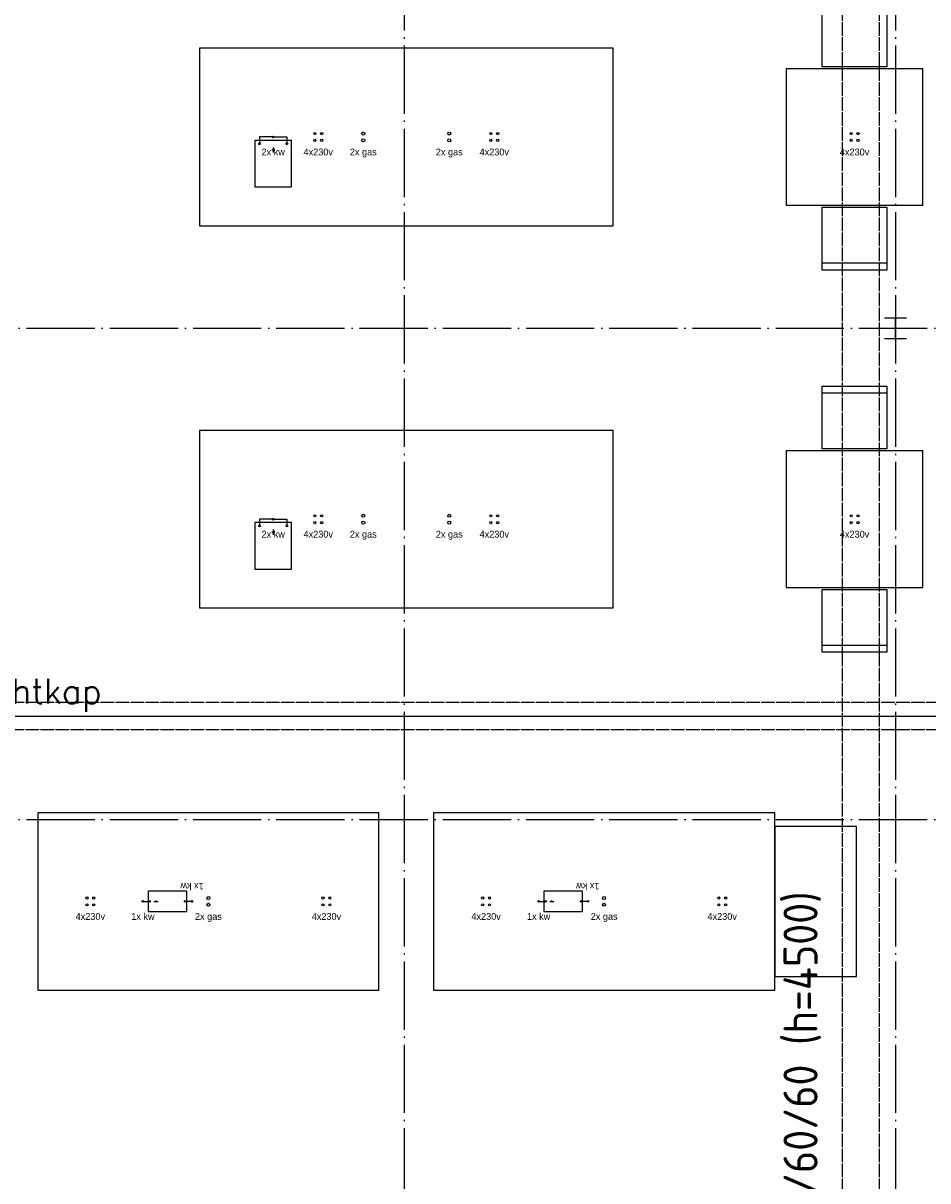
# Model space of a CAD drawing. Extents: x 0 to 1189, y 0 to 841.
# Tile 5 of 27: x 272 to 339, y 324 to 409. Entities that reach past the tile are written whole.
import ezdxf
from ezdxf.enums import TextEntityAlignment as Align

# ---------------------------------------------------------------- set-up
doc = ezdxf.new("R2010")
doc.units = 0
doc.header["$MEASUREMENT"] = 0
doc.linetypes.add('B0304', pattern=[6, 5, -0.5, 0, -0.5])
doc.linetypes.add('E0001', pattern=[1, 1, 0])
doc.layers.get('0').update_dxf_attribs({"linetype": 'CONTINUOUS'})
doc.layers.add('GOTEN', color=3, linetype='CONTINUOUS')
doc.layers.add('LABTAFELS', color=7, linetype='CONTINUOUS')
doc.styles.add('GBB_ISOP', font='b-gbp3.shx')
doc.styles.add('ROMANSCURSIEF', font='romans.shx', dxfattribs={"oblique": 15, "height": 300})
doc.styles.get("Standard").update_dxf_attribs({"font": 'ISO'})

msp = doc.modelspace()

# ---------------------------------------------------------------- linework, layer by layer
at = {"color": 8, "linetype": 'B0304'}
for p, q in [((300.244, 773.278), (300.244, 152.37)), ((336.244, 773.278), (336.244, 152.37)), ((156.669, 386.578), (802.258, 386.578)), ((156.669, 350.578), (802.258, 350.578))]:
    msp.add_line(p, q, dxfattribs=at)
at = {"color": 8, "ltscale": 5}
msp.add_line((191.384, 358.138), (667.444, 358.138), dxfattribs=at)
at = {"layer": 'GOTEN', "linetype": 'E0001'}
for p, q in [((332.337, 478.287), (332.337, 299.63)), ((335.037, 478.287), (335.037, 299.63)), ((659.594, 359.138), (199.657, 359.138)), ((659.594, 357.138), (199.657, 357.138))]:
    msp.add_line(p, q, dxfattribs=at)
at = {"layer": 'LABTAFELS', "color": 8}
for p, q in [((315.544, 407.078), (285.244, 407.078)), ((285.244, 407.078), (285.244, 394.078)), ((315.544, 394.078), (315.544, 407.078)), ((328.244, 405.578), (328.244, 395.578)), ((338.244, 405.578), (328.244, 405.578)), ((338.244, 395.578), (338.244, 405.578)), ((328.244, 395.578), (338.244, 395.578)), ((285.244, 394.078), (315.544, 394.078)), ((315.544, 379.078), (285.244, 379.078)), ((285.244, 379.078), (285.244, 366.078)), ((315.544, 366.078), (315.544, 379.078)), ((328.244, 377.578), (328.244, 367.578)), ((338.244, 377.578), (328.244, 377.578)), ((338.244, 367.578), (338.244, 377.578)), ((328.244, 367.578), (338.244, 367.578)), ((285.244, 366.078), (315.544, 366.078)), ((298.394, 351.078), (273.394, 351.078)), ((273.394, 351.078), (273.394, 338.078)), ((298.394, 338.078), (298.394, 351.078)), ((327.394, 351.078), (302.394, 351.078)), ((302.394, 351.078), (302.394, 338.078)), ((327.394, 338.078), (327.394, 351.078)), ((327.394, 350.078), (327.394, 339.078)), ((333.394, 350.078), (327.394, 350.078)), ((333.394, 339.078), (333.394, 350.078)), ((327.394, 339.078), (333.394, 339.078)), ((273.394, 338.078), (298.394, 338.078)), ((302.394, 338.078), (327.394, 338.078))]:
    msp.add_line(p, q, dxfattribs=at)
at = {"layer": 'LABTAFELS'}
for p, q in [((291.994, 400.328), (289.294, 400.328)), ((289.294, 400.328), (289.294, 396.928)), ((291.994, 396.928), (291.994, 400.328)), ((290.53, 399.628), (290.757, 399.628)), ((290.644, 399.817), (290.644, 399.438)), ((289.294, 396.928), (291.994, 396.928)), ((335.609, 391.328), (330.879, 391.328)), ((330.879, 381.828), (335.609, 381.828)), ((291.994, 372.328), (289.294, 372.328)), ((289.294, 372.328), (289.294, 368.928)), ((291.994, 368.928), (291.994, 372.328)), ((290.53, 371.628), (290.757, 371.628)), ((290.644, 371.817), (290.644, 371.438)), ((289.294, 368.928), (291.994, 368.928)), ((335.609, 363.328), (330.879, 363.328)), ((281.477, 345.328), (281.477, 343.828)), ((284.31, 345.328), (281.477, 345.328)), ((284.31, 343.828), (284.31, 345.328)), ((310.477, 345.328), (310.477, 343.828)), ((313.31, 345.328), (310.477, 345.328)), ((313.31, 343.828), (313.31, 345.328)), ((281.094, 344.578), (281.594, 344.578)), ((281.903, 344.578), (282.218, 344.578)), ((282.06, 344.515), (282.06, 344.641)), ((284.694, 344.578), (284.194, 344.578)), ((310.094, 344.578), (310.594, 344.578)), ((310.903, 344.578), (311.218, 344.578)), ((311.06, 344.515), (311.06, 344.641)), ((313.694, 344.578), (313.194, 344.578)), ((281.477, 343.828), (284.31, 343.828)), ((310.477, 343.828), (313.31, 343.828))]:
    msp.add_line(p, q, dxfattribs=at)
for points in [[(330.879, 405.728), (330.879, 410.328), (335.609, 410.328), (335.609, 405.728)], [(335.609, 395.428), (335.609, 390.828), (330.879, 390.828), (330.879, 395.428)], [(330.879, 377.728), (330.879, 382.328), (335.609, 382.328), (335.609, 377.728)], [(335.609, 367.428), (335.609, 362.828), (330.879, 362.828), (330.879, 367.428)]]:
    msp.add_lwpolyline(points, close=True, dxfattribs=at)
for points in [[(290.644, 400.578), (289.644, 400.578), (289.644, 400.078)], [(290.644, 400.578), (291.644, 400.578), (291.644, 400.078)], [(290.644, 372.578), (289.644, 372.578), (289.644, 372.078)], [(290.644, 372.578), (291.644, 372.578), (291.644, 372.078)]]:
    msp.add_lwpolyline(points, dxfattribs=at)
at = {"layer": 'LABTAFELS', "color": 0, "linetype": 'ByBlock'}
for points in [[(335.444, 387.338), (337.044, 387.338)], [(336.244, 385.818), (336.244, 387.338)], [(335.444, 385.818), (337.044, 385.818)]]:
    msp.add_lwpolyline(points, dxfattribs=at)
at = {"layer": 'LABTAFELS'}
for centre, radius in [((290.644, 400.578), 0.06), ((293.694, 400.828), 0.08), ((293.694, 400.328), 0.08), ((294.194, 400.828), 0.08), ((294.194, 400.328), 0.08), ((297.244, 400.828), 0.11), ((297.244, 400.328), 0.11), ((303.544, 400.828), 0.11), ((303.544, 400.328), 0.11), ((306.594, 400.828), 0.08), ((306.594, 400.328), 0.08), ((307.094, 400.828), 0.08), ((307.094, 400.328), 0.08), ((332.994, 400.828), 0.08), ((332.994, 400.328), 0.08), ((333.494, 400.828), 0.08), ((333.494, 400.328), 0.08), ((289.644, 400.078), 0.06), ((291.644, 400.078), 0.06), ((290.644, 372.578), 0.06), ((293.694, 372.828), 0.08), ((293.694, 372.328), 0.08), ((294.194, 372.828), 0.08), ((294.194, 372.328), 0.08), ((297.244, 372.828), 0.11), ((297.244, 372.328), 0.11), ((303.544, 372.828), 0.11), ((303.544, 372.328), 0.11), ((306.594, 372.828), 0.08), ((306.594, 372.328), 0.08), ((307.094, 372.828), 0.08), ((307.094, 372.328), 0.08), ((332.994, 372.828), 0.08), ((332.994, 372.328), 0.08), ((333.494, 372.828), 0.08), ((333.494, 372.328), 0.08), ((289.644, 372.078), 0.06), ((291.644, 372.078), 0.06), ((276.994, 344.828), 0.08), ((276.994, 344.328), 0.08), ((277.494, 344.828), 0.08), ((277.494, 344.328), 0.08), ((281.094, 344.578), 0.06), ((281.594, 344.578), 0.06), ((284.194, 344.578), 0.06), ((284.694, 344.578), 0.06), ((285.894, 344.828), 0.11), ((285.894, 344.328), 0.11), ((294.294, 344.828), 0.08), ((294.294, 344.328), 0.08), ((294.794, 344.828), 0.08), ((294.794, 344.328), 0.08), ((305.994, 344.828), 0.08), ((305.994, 344.328), 0.08), ((306.494, 344.828), 0.08), ((306.494, 344.328), 0.08), ((310.094, 344.578), 0.06), ((310.594, 344.578), 0.06), ((313.194, 344.578), 0.06), ((313.694, 344.578), 0.06), ((314.894, 344.828), 0.11), ((314.894, 344.328), 0.11), ((323.294, 344.828), 0.08), ((323.294, 344.328), 0.08), ((323.794, 344.828), 0.08), ((323.794, 344.328), 0.08)]:
    msp.add_circle(centre, radius, dxfattribs=at)

# ---------------------------------------------------------------- texts
at = {"color": 8, "style": 'ROMANSCURSIEF'}
msp.add_text('lichtkap', height=1.8, dxfattribs=at).set_placement((268.827, 359.074))
at = {"layer": 'GOTEN', "color": 4, "linetype": 'E0001'}
msp.add_text('Kgoot 270/60/60 (h=4500)', height=2.5, rotation=90, dxfattribs=at).set_placement((330.535, 309.101))
at = {"layer": 'LABTAFELS', "style": 'GBB_ISOP'}
for s, p in [('2x kw', (290.644, 399.078)), ('4x230v', (293.944, 399.078)), ('2x gas', (297.244, 399.078)), ('2x gas', (303.544, 399.078)), ('4x230v', (306.844, 399.078)), ('4x230v', (333.244, 399.078)), ('2x kw', (290.644, 371.078)), ('4x230v', (293.944, 371.078)), ('2x gas', (297.244, 371.078)), ('2x gas', (303.544, 371.078)), ('4x230v', (306.844, 371.078)), ('4x230v', (333.244, 371.078)), ('4x230v', (277.244, 343.078)), ('1x kw', (281.094, 343.078)), ('2x gas', (285.894, 343.078)), ('4x230v', (294.544, 343.078)), ('4x230v', (306.244, 343.078)), ('1x kw', (310.094, 343.078)), ('2x gas', (314.894, 343.078)), ('4x230v', (323.544, 343.078))]:
    msp.add_text(s, height=0.5, dxfattribs=at).set_placement(p, align=Align.BOTTOM_CENTER)
for p in [(284.694, 346.078), (313.694, 346.078)]:
    msp.add_text('1x kw', height=0.5, rotation=180, dxfattribs=at).set_placement(p, align=Align.BOTTOM_CENTER)

doc.saveas('drawing.dxf')
